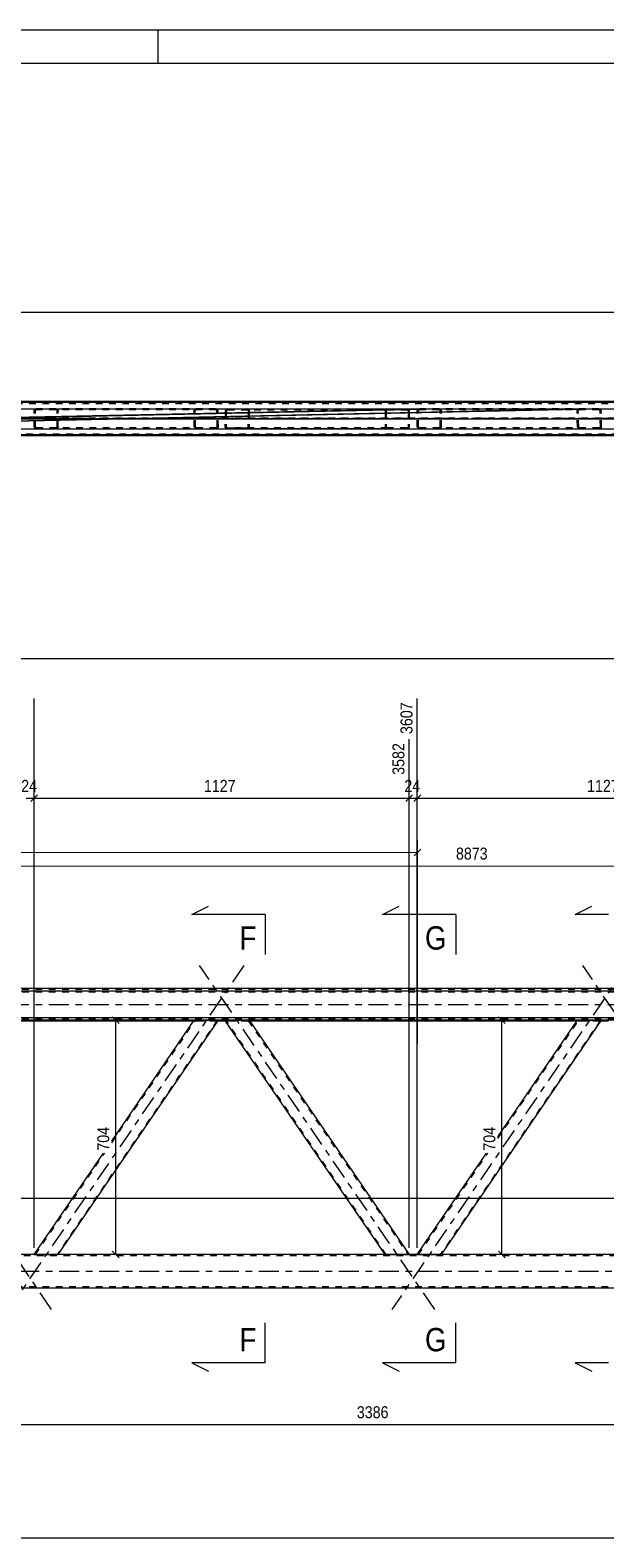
# Model space of a CAD drawing. Header units: millimetres. Extents: x 0 to 914, y 0 to 420.
# Tile 7 of 16: x 265 to 351, y 194 to 420. Entities that reach past the tile are written whole.
import ezdxf

# ---------------------------------------------------------------- set-up
doc = ezdxf.new("R2010")
doc.units = ezdxf.units.MM
for name, pattern in [('XKITLINE00', [0]), ('XKITLINE01', [4, 1, -1, 1, -1]), ('XKITLINE03', [6, 3, -1, 1, -1])]:
    doc.linetypes.add(name, pattern=pattern)
for name, color, linetype, lineweight in [('Arkusz rysunku', 3, 'Continuous', 0), ('Element', 2, 'Continuous', 0), ('Przekrój', 7, 'Continuous', 0), ('Wymiar', 4, 'Continuous', 0)]:
    doc.layers.add(name, color=color, linetype=linetype, lineweight=lineweight)
doc.styles.add('ARIAL', font='ARIAL.TTF')

msp = doc.modelspace()

# ---------------------------------------------------------------- linework, layer by layer
at = {"layer": 'Arkusz rysunku', "linetype": 'XKITLINE00', "lineweight": 0}
for p, q in [((914, 420), (0, 420)), ((284, 415), (284, 420)), ((909, 415), (5, 415))]:
    msp.add_line(p, q, dxfattribs=at)
at = {"layer": 'Element', "linetype": 'XKITLINE00', "lineweight": 0}
for p, q in [((109.58, 364.29), (423.5, 364.29)), ((109.58, 359.29), (658.28, 359.29)), ((109.58, 359.28), (658.28, 359.28)), ((658.28, 359.16), (109.58, 359.16)), ((125.67, 359.14), (658.28, 359.14)), ((109.58, 276.18), (658.28, 276.18)), ((109.58, 275.78), (658.28, 275.78)), ((109.58, 271.78), (658.28, 271.78)), ((401.18, 271.38), (125.67, 271.38)), ((289.35, 271.23), (240.18, 271.23)), ((269, 236.19), (293.06, 271.34)), ((277.02, 253.21), (289.43, 271.34)), ((289.43, 271.34), (289.46, 271.35)), ((289.46, 271.35), (289.54, 271.35)), ((289.54, 271.35), (289.66, 271.35)), ((289.66, 271.35), (289.8, 271.35)), ((289.8, 271.35), (292.71, 271.35)), ((292.71, 271.35), (292.85, 271.35)), ((292.85, 271.35), (292.96, 271.35)), ((292.96, 271.35), (293.04, 271.35)), ((294.11, 271.23), (292.98, 271.23)), ((293.04, 271.35), (293.06, 271.34)), ((294.03, 271.34), (294.05, 271.35)), ((318.09, 236.19), (294.03, 271.34)), ((294.05, 271.35), (294.13, 271.35)), ((294.13, 271.35), (294.25, 271.35)), ((294.25, 271.35), (294.39, 271.35)), ((294.39, 271.35), (297.29, 271.35)), ((297.29, 271.35), (297.43, 271.35)), ((297.43, 271.35), (297.55, 271.35)), ((297.55, 271.35), (297.63, 271.35)), ((297.63, 271.35), (297.66, 271.34)), ((297.66, 271.34), (321.72, 236.19)), ((346.91, 271.23), (297.74, 271.23)), ((326.57, 236.19), (350.63, 271.34)), ((335.02, 253.85), (346.99, 271.34)), ((346.99, 271.34), (347.02, 271.35)), ((347.02, 271.35), (347.11, 271.35)), ((347.11, 271.35), (347.23, 271.35)), ((347.23, 271.35), (347.36, 271.35)), ((347.36, 271.35), (350.27, 271.35)), ((350.27, 271.35), (350.41, 271.35)), ((350.41, 271.35), (350.53, 271.35)), ((350.53, 271.35), (350.6, 271.35)), ((351.67, 271.23), (350.55, 271.23)), ((350.6, 271.35), (350.63, 271.34)), ((265.37, 236.19), (275.78, 251.41)), ((322.93, 236.19), (333.35, 251.41)), ((404.8, 236.18), (142.62, 236.18)), ((265.4, 236.19), (265.37, 236.19)), ((265.47, 236.19), (265.4, 236.19)), ((265.59, 236.19), (265.47, 236.19)), ((265.73, 236.19), (265.59, 236.19)), ((265.73, 236.19), (268.64, 236.19)), ((268.78, 236.19), (268.64, 236.19)), ((268.9, 236.19), (268.78, 236.19)), ((268.98, 236.19), (268.9, 236.19)), ((269, 236.19), (268.98, 236.19)), ((318.12, 236.19), (318.09, 236.19)), ((318.2, 236.19), (318.12, 236.19)), ((318.31, 236.19), (318.2, 236.19)), ((318.45, 236.19), (318.31, 236.19)), ((318.45, 236.19), (321.36, 236.19)), ((321.5, 236.19), (321.36, 236.19)), ((321.62, 236.19), (321.5, 236.19)), ((321.7, 236.19), (321.62, 236.19)), ((321.72, 236.19), (321.7, 236.19)), ((322.96, 236.19), (322.93, 236.19)), ((323.04, 236.19), (322.96, 236.19)), ((323.16, 236.19), (323.04, 236.19)), ((323.3, 236.19), (323.16, 236.19)), ((323.3, 236.19), (326.21, 236.19)), ((326.34, 236.19), (326.21, 236.19)), ((326.46, 236.19), (326.34, 236.19)), ((326.54, 236.19), (326.46, 236.19)), ((326.57, 236.19), (326.54, 236.19)), ((142.62, 231.18), (406.8, 231.18))]:
    msp.add_line(p, q, dxfattribs=at)
at = {"layer": 'Element', "linetype": 'XKITLINE01', "lineweight": 0}
for p, q in [((109.58, 364.28), (423.5, 364.28)), ((109.58, 364.15), (423.5, 364.15)), ((109.58, 364.14), (423.5, 364.14)), ((142.62, 364.14), (423.5, 364.14)), ((142.62, 363.94), (423.5, 363.94)), ((265.37, 362.84), (265.39, 362.96)), ((265.37, 360.44), (265.37, 362.84)), ((265.39, 362.96), (265.47, 363.05)), ((265.47, 363.05), (265.59, 363.12)), ((265.56, 362.9), (265.55, 362.84)), ((265.55, 360.44), (265.55, 362.84)), ((265.6, 362.95), (265.56, 362.9)), ((265.59, 363.12), (265.73, 363.14)), ((265.66, 362.98), (265.6, 362.95)), ((265.73, 362.99), (265.66, 362.98)), ((292.64, 363.14), (265.73, 363.14)), ((292.65, 362.99), (265.73, 362.99)), ((268.64, 363.14), (268.78, 363.12)), ((268.71, 362.98), (268.64, 362.99)), ((268.77, 362.95), (268.71, 362.98)), ((268.81, 362.9), (268.77, 362.95)), ((268.78, 363.12), (268.9, 363.05)), ((268.82, 362.84), (268.81, 362.9)), ((268.82, 360.44), (268.82, 362.84)), ((268.9, 363.05), (268.97, 362.96)), ((268.97, 362.96), (269, 362.84)), ((269, 360.44), (269, 362.84)), ((289.4, 362.96), (289.38, 362.84)), ((289.43, 360.44), (289.38, 362.84)), ((289.48, 363.05), (289.4, 362.96)), ((289.6, 363.12), (289.48, 363.05)), ((289.56, 362.84), (289.57, 362.9)), ((289.61, 360.44), (289.56, 362.84)), ((289.57, 362.9), (289.61, 362.95)), ((289.73, 363.14), (289.6, 363.12)), ((289.61, 362.95), (289.67, 362.98)), ((289.67, 362.98), (289.74, 362.99)), ((292.78, 363.12), (292.64, 363.14)), ((292.65, 362.99), (292.72, 362.98)), ((292.72, 362.98), (292.77, 362.95)), ((292.77, 362.95), (292.82, 362.9)), ((292.9, 363.05), (292.78, 363.12)), ((292.82, 362.9), (292.83, 362.84)), ((292.88, 360.44), (292.83, 362.84)), ((292.98, 362.96), (292.9, 363.05)), ((293.01, 362.84), (292.98, 362.96)), ((293.06, 360.44), (293.01, 362.84)), ((294.08, 362.84), (294.03, 360.44)), ((294.11, 362.96), (294.08, 362.84)), ((294.19, 363.05), (294.11, 362.96)), ((294.31, 363.12), (294.19, 363.05)), ((294.26, 362.84), (294.21, 360.44)), ((294.26, 362.84), (294.28, 362.9)), ((294.28, 362.9), (294.32, 362.95)), ((294.45, 363.14), (294.31, 363.12)), ((294.32, 362.95), (294.38, 362.98)), ((294.38, 362.98), (294.45, 362.99)), ((294.45, 363.14), (297.36, 363.14)), ((294.45, 362.99), (318.45, 362.99)), ((294.45, 362.99), (297.35, 362.99)), ((297.35, 362.99), (297.42, 362.98)), ((297.36, 363.14), (321.36, 363.14)), ((297.5, 363.12), (297.36, 363.14)), ((297.42, 362.98), (297.48, 362.95)), ((297.48, 362.95), (297.52, 362.9)), ((297.53, 362.84), (297.48, 360.44)), ((297.61, 363.05), (297.5, 363.12)), ((297.52, 362.9), (297.53, 362.84)), ((297.69, 362.96), (297.61, 363.05)), ((297.72, 362.84), (297.66, 360.44)), ((297.72, 362.84), (297.69, 362.96)), ((318.09, 362.84), (318.12, 362.96)), ((318.09, 362.84), (318.09, 360.44)), ((318.12, 362.96), (318.2, 363.05)), ((318.2, 363.05), (318.31, 363.12)), ((318.29, 362.9), (318.27, 362.84)), ((318.27, 362.84), (318.27, 360.44)), ((318.32, 362.95), (318.29, 362.9)), ((318.31, 363.12), (318.45, 363.14)), ((318.38, 362.98), (318.32, 362.95)), ((318.45, 362.99), (318.38, 362.98)), ((318.45, 363.14), (321.36, 363.14)), ((318.45, 362.99), (321.36, 362.99)), ((321.36, 363.14), (321.5, 363.12)), ((321.43, 362.98), (321.36, 362.99)), ((321.49, 362.95), (321.43, 362.98)), ((321.53, 362.9), (321.49, 362.95)), ((321.5, 363.12), (321.62, 363.05)), ((321.54, 362.84), (321.53, 362.9)), ((321.54, 362.84), (321.54, 360.44)), ((321.62, 363.05), (321.7, 362.96)), ((321.7, 362.96), (321.72, 362.84)), ((321.72, 362.84), (321.72, 360.44)), ((322.93, 362.84), (322.96, 362.96)), ((322.93, 360.44), (322.93, 362.84)), ((322.96, 362.96), (323.04, 363.05)), ((323.04, 363.05), (323.16, 363.12)), ((323.13, 362.9), (323.12, 362.84)), ((323.12, 360.44), (323.12, 362.84)), ((323.17, 362.95), (323.13, 362.9)), ((323.16, 363.12), (323.3, 363.14)), ((323.23, 362.98), (323.17, 362.95)), ((323.3, 362.99), (323.23, 362.98)), ((350.21, 363.14), (323.3, 363.14)), ((350.21, 362.99), (323.3, 362.99)), ((326.2, 363.14), (326.34, 363.12)), ((326.27, 362.98), (326.2, 362.99)), ((326.33, 362.95), (326.27, 362.98)), ((326.37, 362.9), (326.33, 362.95)), ((326.34, 363.12), (326.46, 363.05)), ((326.39, 362.84), (326.37, 362.9)), ((326.39, 360.44), (326.39, 362.84)), ((326.46, 363.05), (326.54, 362.96)), ((326.54, 362.96), (326.57, 362.84)), ((326.57, 360.44), (326.57, 362.84)), ((346.97, 362.96), (346.94, 362.84)), ((346.99, 360.44), (346.94, 362.84)), ((347.04, 363.05), (346.97, 362.96)), ((347.16, 363.12), (347.04, 363.05)), ((347.12, 362.84), (347.14, 362.9)), ((347.18, 360.44), (347.12, 362.84)), ((347.14, 362.9), (347.18, 362.95)), ((347.3, 363.14), (347.16, 363.12)), ((347.18, 362.95), (347.23, 362.98)), ((347.23, 362.98), (347.3, 362.99)), ((350.35, 363.12), (350.21, 363.14)), ((350.21, 362.99), (350.28, 362.98)), ((350.28, 362.98), (350.34, 362.95)), ((350.34, 362.95), (350.38, 362.9)), ((350.47, 363.05), (350.35, 363.12)), ((350.38, 362.9), (350.4, 362.84)), ((350.45, 360.44), (350.4, 362.84)), ((350.55, 362.96), (350.47, 363.05)), ((350.58, 362.84), (350.55, 362.96)), ((350.63, 360.44), (350.58, 362.84)), ((109.58, 361.8), (388.5, 361.8)), ((109.58, 361.64), (388.5, 361.64)), ((265.4, 360.33), (265.37, 360.44)), ((265.47, 360.23), (265.4, 360.33)), ((265.59, 360.17), (265.47, 360.23)), ((265.55, 360.44), (265.56, 360.38)), ((265.56, 360.38), (265.6, 360.34)), ((265.73, 360.14), (265.59, 360.17)), ((265.6, 360.34), (265.66, 360.3)), ((265.66, 360.3), (265.73, 360.29)), ((292.7, 360.29), (265.73, 360.29)), ((292.71, 360.14), (265.73, 360.14)), ((268.64, 360.29), (268.71, 360.3)), ((268.78, 360.17), (268.64, 360.14)), ((268.71, 360.3), (268.77, 360.34)), ((268.77, 360.34), (268.81, 360.38)), ((268.9, 360.23), (268.78, 360.17)), ((268.81, 360.38), (268.82, 360.44)), ((268.98, 360.33), (268.9, 360.23)), ((269, 360.44), (268.98, 360.33)), ((289.43, 360.44), (289.46, 360.33)), ((289.46, 360.33), (289.54, 360.23)), ((289.54, 360.23), (289.66, 360.17)), ((289.63, 360.38), (289.61, 360.44)), ((289.67, 360.34), (289.63, 360.38)), ((289.66, 360.17), (289.8, 360.14)), ((289.73, 360.3), (289.67, 360.34)), ((289.8, 360.29), (289.73, 360.3)), ((292.77, 360.3), (292.7, 360.29)), ((292.71, 360.14), (292.85, 360.17)), ((292.83, 360.34), (292.77, 360.3)), ((292.87, 360.38), (292.83, 360.34)), ((292.85, 360.17), (292.96, 360.23)), ((292.88, 360.44), (292.87, 360.38)), ((292.96, 360.23), (293.04, 360.33)), ((293.04, 360.33), (293.06, 360.44)), ((294.03, 360.44), (294.05, 360.33)), ((294.05, 360.33), (294.13, 360.23)), ((294.13, 360.23), (294.25, 360.17)), ((294.22, 360.39), (294.21, 360.44)), ((294.26, 360.34), (294.22, 360.39)), ((294.25, 360.17), (294.39, 360.14)), ((294.32, 360.3), (294.26, 360.34)), ((294.39, 360.29), (294.32, 360.3)), ((318.45, 360.29), (294.39, 360.29)), ((294.39, 360.29), (297.3, 360.29)), ((297.29, 360.14), (294.39, 360.14)), ((297.29, 360.14), (297.43, 360.17)), ((321.36, 360.14), (297.29, 360.14)), ((297.37, 360.3), (297.3, 360.29)), ((297.43, 360.34), (297.37, 360.3)), ((297.47, 360.39), (297.43, 360.34)), ((297.43, 360.17), (297.55, 360.23)), ((297.48, 360.44), (297.47, 360.39)), ((297.55, 360.23), (297.63, 360.33)), ((297.63, 360.33), (297.66, 360.44)), ((318.12, 360.33), (318.09, 360.44)), ((318.2, 360.23), (318.12, 360.33)), ((318.31, 360.17), (318.2, 360.23)), ((318.27, 360.44), (318.28, 360.38)), ((318.28, 360.38), (318.32, 360.34)), ((318.45, 360.14), (318.31, 360.17)), ((318.32, 360.34), (318.38, 360.3)), ((318.38, 360.3), (318.45, 360.29)), ((321.36, 360.29), (318.45, 360.29)), ((318.45, 360.14), (321.36, 360.14)), ((321.36, 360.29), (321.43, 360.3)), ((321.5, 360.17), (321.36, 360.14)), ((321.43, 360.3), (321.49, 360.34)), ((321.49, 360.34), (321.53, 360.38)), ((321.62, 360.23), (321.5, 360.17)), ((321.53, 360.38), (321.54, 360.44)), ((321.7, 360.33), (321.62, 360.23)), ((321.72, 360.44), (321.7, 360.33)), ((322.96, 360.33), (322.93, 360.44)), ((323.04, 360.23), (322.96, 360.33)), ((323.16, 360.17), (323.04, 360.23)), ((323.12, 360.44), (323.13, 360.38)), ((323.13, 360.38), (323.17, 360.34)), ((323.3, 360.14), (323.16, 360.17)), ((323.17, 360.34), (323.23, 360.3)), ((323.23, 360.3), (323.3, 360.29)), ((350.27, 360.29), (323.3, 360.29)), ((350.27, 360.14), (323.3, 360.14)), ((326.21, 360.29), (326.27, 360.3)), ((326.34, 360.17), (326.21, 360.14)), ((326.27, 360.3), (326.33, 360.34)), ((326.33, 360.34), (326.37, 360.38)), ((326.46, 360.23), (326.34, 360.17)), ((326.37, 360.38), (326.39, 360.44)), ((326.54, 360.33), (326.46, 360.23)), ((326.57, 360.44), (326.54, 360.33)), ((346.99, 360.44), (347.02, 360.33)), ((347.02, 360.33), (347.11, 360.23)), ((347.11, 360.23), (347.23, 360.17)), ((347.19, 360.38), (347.18, 360.44)), ((347.23, 360.34), (347.19, 360.38)), ((347.29, 360.3), (347.23, 360.34)), ((347.23, 360.17), (347.36, 360.14)), ((347.36, 360.29), (347.29, 360.3)), ((350.34, 360.3), (350.27, 360.29)), ((350.27, 360.14), (350.41, 360.17)), ((350.4, 360.34), (350.34, 360.3)), ((350.44, 360.38), (350.4, 360.34)), ((350.41, 360.17), (350.53, 360.23)), ((350.45, 360.44), (350.44, 360.38)), ((350.53, 360.23), (350.6, 360.33)), ((350.6, 360.33), (350.63, 360.44)), ((617.17, 359.34), (142.62, 359.34)), ((617.17, 359.14), (142.62, 359.14)), ((109.58, 276.02), (658.28, 276.02)), ((109.58, 275.68), (658.28, 275.68)), ((109.58, 275.63), (658.28, 275.63)), ((109.58, 271.73), (658.28, 271.73)), ((109.58, 271.63), (658.28, 271.63)), ((292.88, 271.34), (268.82, 236.18)), ((277.02, 252.95), (289.61, 271.34)), ((292.98, 271.23), (289.35, 271.23)), ((289.4, 271.27), (289.38, 271.27)), ((289.48, 271.26), (289.4, 271.27)), ((289.6, 271.26), (289.48, 271.26)), ((289.56, 271.27), (289.57, 271.27)), ((289.57, 271.27), (289.6, 271.27)), ((289.6, 271.27), (289.61, 271.27)), ((289.73, 271.26), (289.6, 271.26)), ((289.61, 271.34), (289.63, 271.35)), ((289.61, 271.27), (289.67, 271.26)), ((289.63, 271.35), (289.66, 271.35)), ((289.66, 271.35), (289.67, 271.35)), ((289.73, 271.35), (289.67, 271.35)), ((289.67, 271.26), (289.74, 271.26)), ((289.8, 271.35), (289.73, 271.35)), ((289.73, 271.26), (292.64, 271.26)), ((289.74, 271.26), (292.65, 271.26)), ((289.8, 271.35), (292.7, 271.35)), ((292.64, 271.26), (292.78, 271.26)), ((292.65, 271.26), (292.72, 271.26)), ((292.77, 271.35), (292.7, 271.35)), ((292.72, 271.26), (292.77, 271.27)), ((292.83, 271.35), (292.77, 271.35)), ((292.77, 271.27), (292.79, 271.27)), ((292.78, 271.26), (292.82, 271.26)), ((292.79, 271.27), (292.82, 271.27)), ((292.82, 271.27), (292.83, 271.27)), ((292.82, 271.26), (292.9, 271.26)), ((292.83, 271.35), (292.84, 271.35)), ((292.84, 271.35), (292.87, 271.35)), ((292.87, 271.35), (292.88, 271.34)), ((292.98, 271.27), (292.9, 271.26)), ((293.01, 271.27), (292.98, 271.27)), ((294.03, 271.34), (294.08, 271.27)), ((294.11, 271.27), (294.08, 271.27)), ((294.19, 271.26), (294.11, 271.27)), ((297.74, 271.23), (294.11, 271.23)), ((294.31, 271.26), (294.19, 271.26)), ((294.21, 271.34), (294.22, 271.35)), ((294.26, 271.27), (294.21, 271.34)), ((294.22, 271.35), (294.25, 271.35)), ((294.25, 271.35), (294.26, 271.35)), ((294.32, 271.35), (294.26, 271.35)), ((318.27, 236.18), (294.26, 271.27)), ((294.26, 271.27), (294.28, 271.27)), ((294.28, 271.27), (294.31, 271.27)), ((294.31, 271.27), (294.32, 271.27)), ((294.45, 271.26), (294.31, 271.26)), ((294.39, 271.35), (294.32, 271.35)), ((294.32, 271.27), (294.38, 271.26)), ((294.38, 271.26), (294.45, 271.26)), ((294.39, 271.35), (297.3, 271.35)), ((294.45, 271.26), (297.35, 271.26)), ((294.45, 271.26), (297.36, 271.26)), ((297.37, 271.35), (297.3, 271.35)), ((297.35, 271.26), (297.42, 271.26)), ((297.36, 271.26), (297.5, 271.26)), ((297.43, 271.35), (297.37, 271.35)), ((297.42, 271.26), (297.48, 271.27)), ((297.43, 271.35), (297.44, 271.35)), ((297.44, 271.35), (297.47, 271.35)), ((297.47, 271.35), (297.48, 271.34)), ((297.53, 271.27), (297.48, 271.34)), ((297.48, 271.27), (297.49, 271.27)), ((297.49, 271.27), (297.52, 271.27)), ((297.5, 271.26), (297.54, 271.26)), ((297.52, 271.27), (297.53, 271.27)), ((297.53, 271.27), (321.54, 236.18)), ((297.54, 271.26), (297.61, 271.26)), ((297.69, 271.27), (297.61, 271.26)), ((297.72, 271.27), (297.66, 271.34)), ((297.72, 271.27), (297.69, 271.27)), ((350.45, 271.34), (326.39, 236.18)), ((335.02, 253.58), (347.18, 271.34)), ((350.55, 271.23), (346.91, 271.23)), ((346.97, 271.27), (346.94, 271.27)), ((347.04, 271.26), (346.97, 271.27)), ((347.16, 271.26), (347.04, 271.26)), ((347.12, 271.27), (347.14, 271.27)), ((347.14, 271.27), (347.17, 271.27)), ((347.3, 271.26), (347.16, 271.26)), ((347.17, 271.27), (347.18, 271.27)), ((347.18, 271.34), (347.19, 271.35)), ((347.18, 271.27), (347.23, 271.26)), ((347.19, 271.35), (347.22, 271.35)), ((347.22, 271.35), (347.23, 271.35)), ((347.29, 271.35), (347.23, 271.35)), ((347.23, 271.26), (347.3, 271.26)), ((347.36, 271.35), (347.29, 271.35)), ((347.3, 271.26), (350.21, 271.26)), ((347.3, 271.26), (350.21, 271.26)), ((347.36, 271.35), (350.27, 271.35)), ((350.21, 271.26), (350.28, 271.26)), ((350.21, 271.26), (350.35, 271.26)), ((350.34, 271.35), (350.27, 271.35)), ((350.28, 271.26), (350.34, 271.27)), ((350.4, 271.35), (350.34, 271.35)), ((350.34, 271.27), (350.35, 271.27)), ((350.35, 271.27), (350.38, 271.27)), ((350.35, 271.26), (350.39, 271.26)), ((350.38, 271.27), (350.4, 271.27)), ((350.39, 271.26), (350.47, 271.26)), ((350.4, 271.35), (350.41, 271.35)), ((350.41, 271.35), (350.44, 271.35)), ((350.44, 271.35), (350.45, 271.34)), ((350.55, 271.27), (350.47, 271.26)), ((350.58, 271.27), (350.55, 271.27)), ((265.55, 236.18), (275.97, 251.41)), ((323.12, 236.18), (333.53, 251.41)), ((404.8, 235.98), (152.02, 235.98)), ((265.37, 236.18), (265.37, 236.19)), ((265.37, 236.18), (265.39, 236.18)), ((265.39, 236.18), (265.47, 236.18)), ((265.47, 236.18), (265.59, 236.18)), ((265.55, 236.19), (265.55, 236.18)), ((265.55, 236.19), (265.56, 236.19)), ((265.56, 236.18), (265.55, 236.18)), ((265.56, 236.19), (265.59, 236.19)), ((265.6, 236.18), (265.56, 236.18)), ((265.59, 236.19), (265.6, 236.19)), ((265.59, 236.18), (265.73, 236.18)), ((265.6, 236.19), (265.66, 236.19)), ((265.66, 236.18), (265.6, 236.18)), ((268.71, 236.19), (265.66, 236.19)), ((268.71, 236.18), (265.66, 236.18)), ((265.73, 236.18), (268.64, 236.18)), ((268.64, 236.18), (268.82, 236.18)), ((268.71, 236.19), (268.81, 236.19)), ((268.77, 236.18), (268.71, 236.18)), ((268.81, 236.18), (268.77, 236.18)), ((268.81, 236.19), (268.82, 236.19)), ((268.82, 236.18), (268.81, 236.18)), ((268.82, 236.18), (268.9, 236.18)), ((268.9, 236.18), (268.97, 236.18)), ((268.97, 236.18), (269, 236.18)), ((269, 236.18), (269, 236.19)), ((318.09, 236.18), (318.09, 236.19)), ((318.09, 236.18), (318.12, 236.18)), ((318.12, 236.18), (318.2, 236.18)), ((318.2, 236.18), (318.31, 236.18)), ((318.27, 236.19), (318.27, 236.18)), ((318.27, 236.19), (318.28, 236.19)), ((318.29, 236.18), (318.27, 236.18)), ((318.28, 236.19), (318.31, 236.19)), ((318.32, 236.18), (318.29, 236.18)), ((318.31, 236.19), (318.32, 236.19)), ((318.31, 236.18), (318.45, 236.18)), ((318.32, 236.19), (318.38, 236.19)), ((318.38, 236.18), (318.32, 236.18)), ((321.43, 236.19), (318.38, 236.19)), ((321.43, 236.18), (318.38, 236.18)), ((318.45, 236.18), (321.36, 236.18)), ((321.36, 236.18), (321.54, 236.18)), ((321.43, 236.19), (321.53, 236.19)), ((321.49, 236.18), (321.43, 236.18)), ((321.53, 236.18), (321.49, 236.18)), ((321.53, 236.19), (321.54, 236.19)), ((321.54, 236.18), (321.53, 236.18)), ((321.54, 236.18), (321.54, 236.19)), ((321.54, 236.18), (321.62, 236.18)), ((321.62, 236.18), (321.7, 236.18)), ((321.7, 236.18), (321.72, 236.18)), ((321.72, 236.19), (321.72, 236.18)), ((322.93, 236.18), (322.93, 236.19)), ((322.93, 236.18), (322.96, 236.18)), ((322.96, 236.18), (323.04, 236.18)), ((323.04, 236.18), (323.16, 236.18)), ((323.12, 236.19), (323.12, 236.18)), ((323.12, 236.19), (323.13, 236.19)), ((323.13, 236.18), (323.12, 236.18)), ((323.13, 236.19), (323.16, 236.19)), ((323.17, 236.18), (323.13, 236.18)), ((323.16, 236.19), (323.17, 236.19)), ((323.16, 236.18), (323.3, 236.18)), ((323.17, 236.19), (323.23, 236.19)), ((323.23, 236.18), (323.17, 236.18)), ((326.27, 236.19), (323.23, 236.19)), ((326.27, 236.18), (323.23, 236.18)), ((323.3, 236.18), (326.2, 236.18)), ((326.2, 236.18), (326.39, 236.18)), ((326.27, 236.19), (326.37, 236.19)), ((326.33, 236.18), (326.27, 236.18)), ((326.37, 236.18), (326.33, 236.18)), ((326.37, 236.19), (326.39, 236.19)), ((326.39, 236.18), (326.37, 236.18)), ((326.39, 236.18), (326.46, 236.18)), ((326.46, 236.18), (326.54, 236.18)), ((326.54, 236.18), (326.57, 236.18)), ((326.57, 236.18), (326.57, 236.19)), ((142.62, 231.38), (406.8, 231.38))]:
    msp.add_line(p, q, dxfattribs=at)
at = {"layer": 'Element', "linetype": 'XKITLINE03', "lineweight": 0}
for p, q in [((109.08, 361.72), (388.5, 361.72)), ((132.62, 361.64), (388.5, 361.64)), ((267.99, 361.64), (232.66, 361.64)), ((296.87, 361.64), (261.54, 361.64)), ((325.55, 361.64), (290.22, 361.64)), ((354.43, 361.64), (319.1, 361.64)), ((383.12, 361.64), (347.79, 361.64)), ((296.87, 279.56), (261.54, 227.93)), ((325.55, 227.93), (290.22, 279.56)), ((354.43, 279.56), (319.1, 227.93)), ((383.12, 227.93), (347.79, 279.56)), ((99.58, 273.7), (668.28, 273.7)), ((267.99, 227.93), (256.14, 245.24)), ((155.14, 233.68), (406.8, 233.68))]:
    msp.add_line(p, q, dxfattribs=at)
at = {"layer": 'Przekrój', "linetype": 'XKITLINE00', "lineweight": 0}
for p, q in [((289.07, 287.21), (291.57, 288.46)), ((317.72, 287.21), (320.22, 288.46)), ((346.64, 287.21), (349.14, 288.46)), ((294.07, 287.21), (289.07, 287.21)), ((300.07, 287.21), (294.07, 287.21)), ((300.07, 287.21), (300.07, 281.21)), ((322.72, 287.21), (317.72, 287.21)), ((328.72, 287.21), (322.72, 287.21)), ((328.72, 287.21), (328.72, 281.21)), ((351.64, 287.21), (346.64, 287.21)), ((300.07, 219.9), (300.07, 225.9)), ((328.72, 219.9), (328.72, 225.9)), ((289.07, 219.9), (291.57, 218.65)), ((294.07, 219.9), (289.07, 219.9)), ((300.07, 219.9), (294.07, 219.9)), ((317.72, 219.9), (320.22, 218.65)), ((322.72, 219.9), (317.72, 219.9)), ((328.72, 219.9), (322.72, 219.9)), ((346.64, 219.9), (349.14, 218.65)), ((351.64, 219.9), (346.64, 219.9))]:
    msp.add_line(p, q, dxfattribs=at)
at = {"layer": 'Wymiar', "linetype": 'XKITLINE00', "lineweight": 0}
for p, q in [((109.58, 377.64), (634.5, 377.64)), ((325.57, 363.12), (97.24, 358.19)), ((345.94, 363.12), (97.25, 357.75)), ((325.57, 363.12), (101.8, 358.29)), ((321.93, 363.12), (101.8, 358.37)), ((321.93, 363.12), (101.8, 358.37)), ((345.94, 363.12), (101.81, 357.85)), ((349.57, 363.12), (146.78, 358.74)), ((183.59, 363.14), (388.5, 363.14)), ((183.59, 363.14), (388.5, 363.14)), ((183.52, 360.14), (670.06, 360.14)), ((142.62, 325.64), (617.17, 325.64)), ((265.37, 237.18), (265.37, 319.66)), ((265.37, 307.8), (265.37, 319.66)), ((322.93, 237.18), (322.93, 319.66)), ((322.93, 307.8), (322.93, 319.66)), ((321.72, 307.8), (321.72, 313.54)), ((321.72, 237.18), (321.72, 313.54)), ((264.16, 304.68), (265.37, 304.68)), ((265.88, 305.19), (264.86, 304.18)), ((265.88, 305.19), (264.86, 304.18)), ((265.37, 237.18), (265.37, 305.28)), ((265.37, 304.68), (321.72, 304.68)), ((322.23, 305.19), (321.22, 304.18)), ((322.23, 305.19), (321.22, 304.18)), ((321.72, 237.18), (321.72, 305.28)), ((321.72, 304.68), (322.93, 304.68)), ((323.44, 305.19), (322.42, 304.18)), ((323.44, 305.19), (322.42, 304.18)), ((322.93, 237.18), (322.93, 305.28)), ((322.93, 304.68), (379.29, 304.68)), ((109.59, 296.66), (322.97, 296.52)), ((323.48, 297.03), (322.47, 296.01)), ((322.93, 237.19), (322.98, 298.38)), ((109.59, 294.66), (553.24, 294.36)), ((277.11, 271.86), (278.13, 270.84)), ((335.11, 271.86), (336.13, 270.84)), ((296.66, 271.35), (275.76, 271.35)), ((277.62, 236.18), (277.62, 271.35)), ((354.22, 271.35), (333.76, 271.35)), ((335.62, 236.18), (335.62, 271.35)), ((109.58, 244.64), (403.24, 244.64)), ((288.44, 236.18), (275.76, 236.18)), ((277.11, 236.69), (278.13, 235.68)), ((346, 236.18), (333.76, 236.18)), ((335.11, 236.69), (336.13, 235.68)), ((231.87, 210.64), (401.18, 210.64)), ((109.18, 193.64), (658.68, 193.64))]:
    msp.add_line(p, q, dxfattribs=at)

# ---------------------------------------------------------------- texts
at = {"layer": 'Przekrój', "style": 'ARIAL', "width": 0.85}
for s, p in [('F', (296.22, 281.96)), ('G', (324.09, 281.96)), ('F', (296.22, 221.65)), ('G', (324.09, 221.65))]:
    msp.add_text(s, height=3.5, dxfattribs=at).set_placement(p)
at = {"layer": 'Wymiar', "style": 'ARIAL', "width": 0.85}
for s, rotation, p in [('3607', 90.0002, (322.21, 314.32)), ('3582', 90.0002, (321, 308.2)), ('8873', -0.0401, (328.74, 295.47)), ('704', 90.0002, (276.66, 251.77)), ('704', 90.0002, (334.66, 251.77))]:
    msp.add_text(s, height=1.8, rotation=rotation, dxfattribs=at).set_placement(p)
for s, p in [('24', (263.43, 305.64)), ('1127', (290.88, 305.64)), ('24', (320.99, 305.64)), ('1127', (348.44, 305.64)), ('3386', (313.85, 211.6))]:
    msp.add_text(s, height=1.8, dxfattribs=at).set_placement(p)

doc.saveas('drawing.dxf')
